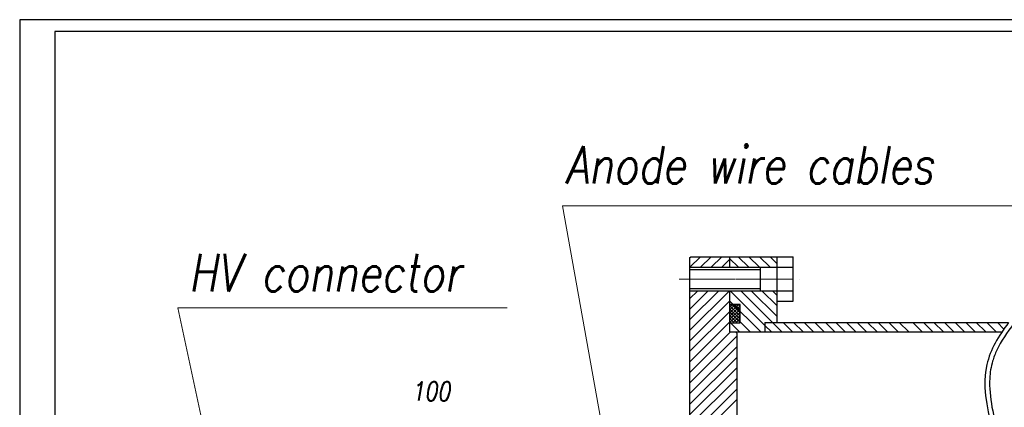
# Model space of a CAD drawing. Header units: millimetres. Extents: x -1577 to 1649, y 8206 to 9287.
# Tile 4 of 14: x -1577 to -1159, y 9011 to 9176. Entities that reach past the tile are written whole.
import ezdxf

# ---------------------------------------------------------------- set-up
doc = ezdxf.new("R2010")
doc.units = ezdxf.units.MM
doc.linetypes.add('ACAD_ISO04W100', pattern=[30, 24, -3, 0, -3])
doc.layers.add('1', color=3, linetype='Continuous')
for name, color, linetype, lineweight in [('DIM', 3, 'Continuous', 15), ('HATCH', 4, 'Continuous', 20), ('OSI', 3, 'ACAD_ISO04W100', 15)]:
    doc.layers.add(name, color=color, linetype=linetype, lineweight=lineweight)
doc.styles.add('ROMANS', font='romans.shx', dxfattribs={"width": 0.8, "oblique": 10})

msp = doc.modelspace()

# ---------------------------------------------------------------- hatches: boundary and pattern name
at = {"layer": 'HATCH', "lineweight": -2, "ltscale": 0.3}
h = msp.add_hatch(dxfattribs=at)
h.set_pattern_fill('ANSI37', color=256, scale=0.3, style=0)
h.set_pattern_definition([(45, (-3226.9481, 7244.8866), (-0.6735192, 0.6735192), []), (135, (-3226.9481, 7244.8866), (-0.6735192, -0.6735192), [])])
h.paths.add_polyline_path([(-1270.92, 9054.71), (-1275.36, 9054.71), (-1275.36, 9046.96), (-1270.92, 9046.96)])

# ---------------------------------------------------------------- linework, layer by layer
for p, q in [((-483.72, 9175.86), (-1577.07, 9175.86)), ((-488.72, 9170.86), (-1562.07, 9170.86)), ((-1292.36, 9074.55), (-1291.86, 9075.05)), ((-1292.36, 9074.55), (-1292.36, 8902.05)), ((-1291.86, 9075.05), (-1275.36, 9075.05)), ((-1275.36, 9075.05), (-1275.36, 9070.55)), ((-1255.36, 9075.05), (-1255.36, 9047.05)), ((-1248.36, 9056.1), (-1248.36, 9075.05)), ((-1292.36, 9070.55), (-1248.36, 9070.55)), ((-1292.36, 9070.55), (-1255.36, 9070.55)), ((-1292.36, 9069.55), (-1262.25, 9069.55)), ((-1262.25, 9060.62), (-1262.25, 9070.57)), ((-1292.36, 9061.55), (-1262.25, 9061.55)), ((-1292.36, 9060.55), (-1248.36, 9060.55)), ((-1292.36, 9060.55), (-1255.36, 9060.55)), ((-1275.36, 9060.55), (-1275.36, 9043.05)), ((-1260.36, 9047.05), (-1260.36, 9043.05)), ((-1275.36, 9043.05), (-1272.86, 9043.05)), ((-1272.36, 9042.55), (-1272.86, 9043.05)), ((-1272.36, 9042.55), (-1272.36, 8761.55))]:
    msp.add_line(p, q)
at = {"color": 7}
for p, q in [((-1577.07, 9175.86), (-1577.07, 8459.96)), ((-1562.07, 9170.86), (-1562.07, 8464.96))]:
    msp.add_line(p, q, dxfattribs=at)
at = {"lineweight": -2, "ltscale": 0.3}
for p, q in [((-1275.36, 9075.05), (-1248.36, 9075.05)), ((-1255.36, 9056.1), (-1248.36, 9056.1)), ((-1260.36, 9047.05), (-1195.06, 9047.05)), ((-1260.36, 9047.05), (-1202.76, 9047.05)), ((-1195.06, 9047.05), (-1156.8, 9047.05)), ((-1272.86, 9043.05), (-1195.06, 9043.05)), ((-1195.06, 9043.05), (-1159.67, 9043.05))]:
    msp.add_line(p, q, dxfattribs=at)
for points, knots in [([(-1156.8, 9047.05), (-1161.13, 9041.35), (-1174.01, 9019.58), (-1150.56, 8976.93), (-1174.38, 8925.28), (-1162.17, 8873.7), (-1179.91, 8828.52), (-1169.86, 8796.76), (-1160.98, 8775.07), (-1164.8, 8762.17), (-1165.5, 8757.05)], [15.11662, 15.11662, 15.11662, 15.11662, 35.897531, 92.224191, 135.116098, 198.155012, 244.081197, 272.573024, 296.199645, 311.637037, 311.637037, 311.637037, 311.637037]), ([(-1154.28, 9047.05), (-1154.37, 9046.93), (-1154.46, 9046.82), (-1157.47, 9042.94), (-1160, 9039.15), (-1162.53, 9033.74), (-1163.13, 9032.19), (-1163.96, 9029.42), (-1164.24, 9028.22), (-1164.65, 9025.76), (-1164.77, 9024.51), (-1165.03, 9019.37), (-1164.61, 9015.31), (-1163.12, 9006.89), (-1162.05, 9002.55), (-1159.87, 8993.73), (-1158.77, 8989.24), (-1157.61, 8982.53), (-1157.3, 8980.33), (-1156.97, 8976.64), (-1156.89, 8975.15), (-1156.86, 8971.22), (-1157.01, 8968.8), (-1157.58, 8964.03), (-1158, 8961.67), (-1159.55, 8954.31), (-1160.98, 8949.4), (-1163.11, 8941.67), (-1163.87, 8938.81), (-1164.87, 8934.39), (-1165.19, 8932.81), (-1166, 8928.08), (-1166.34, 8924.9), (-1166.71, 8918.48), (-1166.76, 8915.24), (-1166.62, 8904.91), (-1166.12, 8897.73), (-1165.58, 8883.25), (-1165.53, 8875.95), (-1166.69, 8865.97), (-1167.12, 8863.32), (-1168.11, 8858.07), (-1168.68, 8855.46), (-1170.45, 8847.53), (-1171.7, 8842.25), (-1173.01, 8834.35), (-1173.35, 8831.66), (-1173.64, 8827.21), (-1173.68, 8825.43), (-1173.58, 8822.11), (-1173.46, 8820.56), (-1173.09, 8817.45), (-1172.84, 8815.89), (-1171.92, 8811.19), (-1171.08, 8808.05), (-1169.45, 8802.78), (-1168.73, 8800.66), (-1167.44, 8797.03), (-1166.89, 8795.52), (-1165.76, 8792.48), (-1165.19, 8790.95), (-1163.59, 8786.39), (-1162.61, 8783.33), (-1161.69, 8778.87), (-1161.48, 8777.53), (-1161.21, 8774.85), (-1161.15, 8773.5), (-1161.22, 8770.79), (-1161.34, 8769.45), (-1161.85, 8765.74), (-1162.34, 8763.4), (-1162.97, 8760.12), (-1163.15, 8759.14), (-1163.37, 8757.79), (-1163.43, 8757.42), (-1163.48, 8757.05)], [13.612812, 13.612812, 13.612812, 13.612812, 14.040082, 14.040082, 28.080164, 28.080164, 33.697998, 33.697998, 37.978913, 37.978913, 42.259829, 42.259829, 55.279849, 55.279849, 68.299869, 68.299869, 81.319889, 81.319889, 87.649801, 87.649801, 91.926342, 91.926342, 98.942165, 98.942165, 105.957988, 105.957988, 121.015744, 121.015744, 129.912208, 129.912208, 134.861627, 134.861627, 144.760464, 144.760464, 154.659302, 154.659302, 176.120495, 176.120495, 197.581687, 197.581687, 205.391661, 205.391661, 213.201634, 213.201634, 229.330355, 229.330355, 237.747244, 237.747244, 243.383771, 243.383771, 248.339969, 248.339969, 253.296167, 253.296167, 263.208564, 263.208564, 269.850486, 269.850486, 274.566004, 274.566004, 279.281523, 279.281523, 288.52416, 288.52416, 292.447374, 292.447374, 296.315355, 296.315355, 300.183336, 300.183336, 307.171795, 307.171795, 310.193004, 310.193004, 311.353837, 311.353837, 311.353837, 311.353837])]:
    msp.add_open_spline(points, degree=3, knots=knots, dxfattribs=at)
at = {"layer": 'DIM'}
for p, q in [((-1346.44, 9096.64), (-1207.81, 9096.64)), ((-1325.29, 8979.21), (-1346.44, 9096.64)), ((-1207.81, 9096.64), (-1134.78, 9096.64)), ((-1488.78, 8954.36), (-1509.83, 9053.34)), ((-1509.83, 9053.34), (-1413.28, 9053.34)), ((-1413.28, 9053.34), (-1369.96, 9053.34))]:
    msp.add_line(p, q, dxfattribs=at)
at = {"layer": 'HATCH', "lineweight": -2, "ltscale": 0.3}
for p, q in [((-1292.21, 9070.55), (-1287.71, 9075.05)), ((-1287.72, 9070.55), (-1283.22, 9075.05)), ((-1283.23, 9070.55), (-1278.73, 9075.05)), ((-1278.74, 9070.55), (-1275.36, 9073.92)), ((-1271.66, 9070.55), (-1275.36, 9074.26)), ((-1267.17, 9070.55), (-1271.67, 9075.05)), ((-1262.68, 9070.55), (-1267.18, 9075.05)), ((-1258.19, 9070.55), (-1262.69, 9075.05)), ((-1255.36, 9072.22), (-1258.2, 9075.05)), ((-1292.36, 9057.12), (-1288.93, 9060.55)), ((-1292.36, 9052.63), (-1284.44, 9060.55)), ((-1292.36, 9048.14), (-1279.95, 9060.55)), ((-1292.36, 9043.65), (-1275.46, 9060.55)), ((-1260.36, 9045.79), (-1275.13, 9060.55)), ((-1257.14, 9047.05), (-1270.64, 9060.55)), ((-1255.36, 9049.77), (-1266.15, 9060.55)), ((-1255.36, 9054.26), (-1261.66, 9060.55)), ((-1255.36, 9058.75), (-1257.17, 9060.55)), ((-1292.36, 9039.16), (-1275.36, 9056.16)), ((-1262.12, 9043.05), (-1275.36, 9056.29)), ((-1292.36, 9034.67), (-1275.36, 9051.67)), ((-1270.92, 9054.71), (-1275.45, 9054.71)), ((-1266.61, 9043.05), (-1275.36, 9051.8)), ((-1270.92, 9046.96), (-1270.92, 9054.71)), ((-1292.36, 9030.18), (-1275.36, 9047.18)), ((-1275.38, 9046.96), (-1270.92, 9046.96)), ((-1271.1, 9043.05), (-1275.36, 9047.31)), ((-1253.14, 9043.05), (-1257.14, 9047.05)), ((-1248.65, 9043.05), (-1252.65, 9047.05)), ((-1244.16, 9043.05), (-1248.16, 9047.05)), ((-1239.67, 9043.05), (-1243.67, 9047.05)), ((-1235.18, 9043.05), (-1239.18, 9047.05)), ((-1230.69, 9043.05), (-1234.69, 9047.05)), ((-1226.2, 9043.05), (-1230.2, 9047.05)), ((-1221.71, 9043.05), (-1225.71, 9047.05)), ((-1217.22, 9043.05), (-1221.22, 9047.05)), ((-1212.73, 9043.05), (-1216.73, 9047.05)), ((-1208.24, 9043.05), (-1212.24, 9047.05)), ((-1203.74, 9043.05), (-1207.74, 9047.05)), ((-1199.25, 9043.05), (-1203.25, 9047.05)), ((-1193.49, 9043.05), (-1197.49, 9047.05)), ((-1189, 9043.05), (-1193, 9047.05)), ((-1184.51, 9043.05), (-1188.51, 9047.05)), ((-1180.02, 9043.05), (-1184.02, 9047.05)), ((-1175.53, 9043.05), (-1179.53, 9047.05)), ((-1171.04, 9043.05), (-1175.04, 9047.05)), ((-1166.55, 9043.05), (-1170.55, 9047.05)), ((-1162.06, 9043.05), (-1166.06, 9047.05)), ((-1158.81, 9044.3), (-1161.57, 9047.05)), ((-1292.36, 9025.69), (-1275, 9043.05)), ((-1257.63, 9043.05), (-1260.36, 9045.79)), ((-1292.36, 9021.2), (-1272.36, 9041.2)), ((-1292.36, 9016.71), (-1272.36, 9036.71)), ((-1292.36, 9012.22), (-1272.36, 9032.22)), ((-1292.36, 9007.73), (-1272.36, 9027.73)), ((-1292.36, 9003.24), (-1272.36, 9023.24)), ((-1292.36, 8998.75), (-1272.36, 9018.75)), ((-1292.36, 8994.26), (-1272.36, 9014.26))]:
    msp.add_line(p, q, dxfattribs=at)
at = {"layer": 'OSI'}
for p, q in [((-1296.86, 9065.55), (-1272.56, 9065.55)), ((-1272.56, 9065.55), (-1244.45, 9065.55))]:
    msp.add_line(p, q, dxfattribs=at)

# ---------------------------------------------------------------- texts
at = {"layer": '1', "style": 'ROMANS', "oblique": 10, "width": 0.8}
for s, p in [('Anode wire cables', (-1345.17, 9106.12)), ('HV connector', (-1505.29, 9060.27))]:
    msp.add_text(s, height=16, dxfattribs=at).set_placement(p)
at = {"layer": 'DIM', "insert": (-1402.36, 9017.77), "char_height": 8, "attachment_point": 5, "style": 'ROMANS'}
msp.add_mtext('100', dxfattribs=at)

doc.saveas('drawing.dxf')
